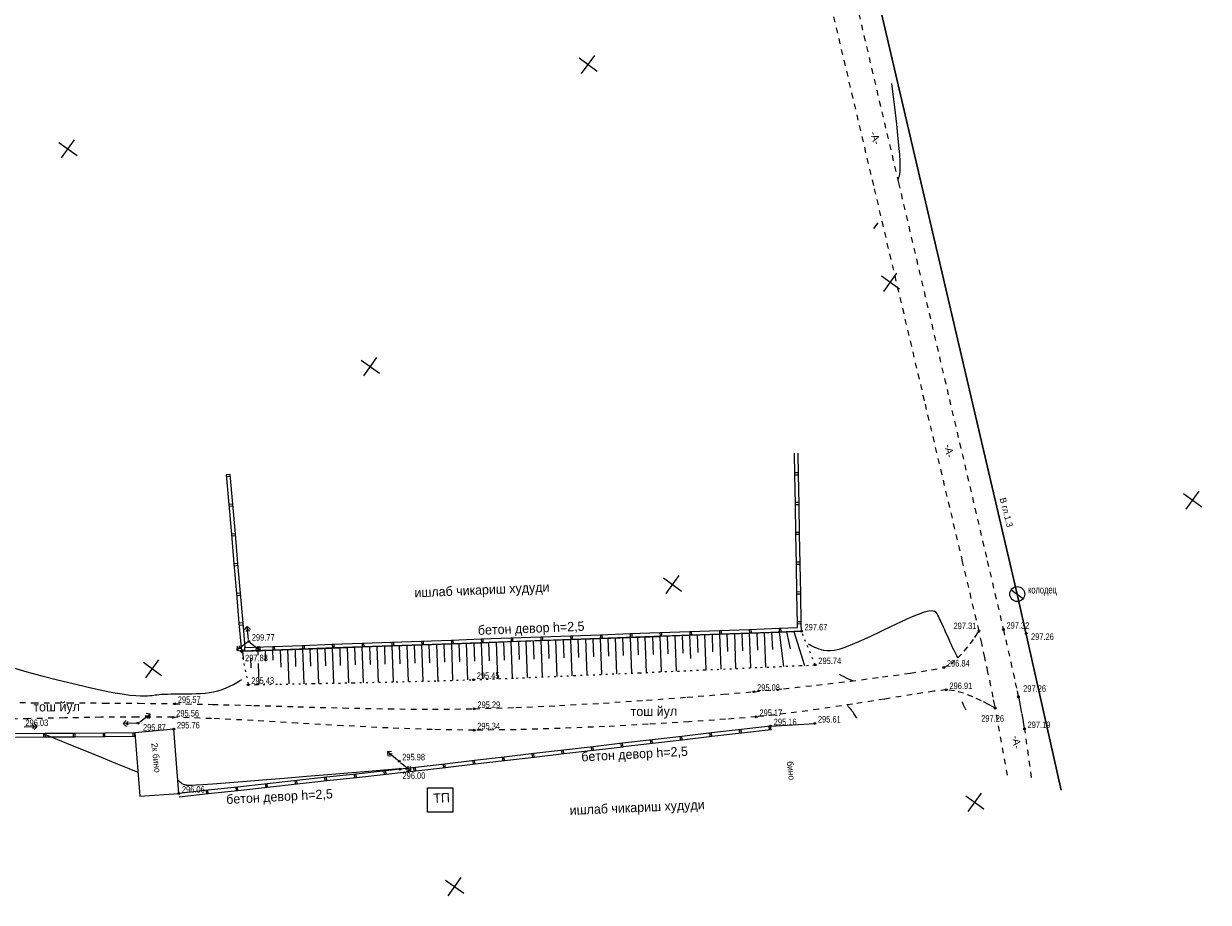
# Model space of a CAD drawing. Extents: x 2931 to 5026, y -2784 to 809.
# Tile 158 of 170: x 3434 to 3752, y 279 to 515. Entities that reach past the tile are written whole.
import ezdxf

# ---------------------------------------------------------------- set-up
doc = ezdxf.new("R2010")
doc.units = 0
doc.header["$MEASUREMENT"] = 0
for name, pattern in [('CONTI', [0]), ('STROT', [1.7, 0.5, -1.2]), ('Д_ТРОТ_ТРУБА', [3, 1.5, -1.5]), ('ДОРОГИ_СТРОЯЩ', [9, 8, -1])]:
    doc.linetypes.add(name, pattern=pattern)
for name, color, linetype in [('(007) Здания', 7, 'Continuous'), ('(014) Водопровод', 5, 'ИК_Водопровод -------в--------'), ('(025) Дорога', 7, 'Continuous'), ('GORIZDEFAULT', 32, 'CONTI'), ('OTKOSDEFAULT', 32, 'CONTI'), ('PI_OTDEFAULT', 172, 'CONTI'), ('PI_TTDEFAULT', 5, 'CONTI'), ('SETKR', 2, 'CONTI'), ('SIT_LDEFAULT', 250, 'CONTI'), ('USLZNDEFAULT', 250, 'CONTI')]:
    doc.layers.add(name, color=color, linetype=linetype)
doc.styles.add('BM-431', font='txt')
doc.styles.add('P-131', font='txt')
doc.styles.add('SHRFT', font='TXT', dxfattribs={"width": 0.75})
doc.linetypes.add('ИК_Водопровод -------в--------', pattern='A,9,-0.6,["В",Standard,S=1.2,R=0,X=0,Y=-0.6],-1.2', length=10.8)

# ---------------------------------------------------------------- blocks, each defined once
blk = doc.blocks.new('BL_333')
at = {"color": 0}
for p, q in [((-3, 0), (3, 0)), ((0, -3), (0, 3))]:
    blk.add_line(p, q, dxfattribs=at)
blk = doc.blocks.new('BL_49')
at = {"color": 0}
blk.add_line((-1, 0), (1, 0), dxfattribs=at)
blk.add_circle((0, 0), 1, dxfattribs=at)
blk = doc.blocks.new('bstrtthtytt434')
at = {"layer": '(007) Здания'}
for p, q in [((3474.56, 325.68), (3464.08, 324.69)), ((3464.08, 324.69), (3465.44, 307.73)), ((3475.9, 308.43), (3474.56, 325.68)), ((3634.74, 326.54), (3646.59, 327.25)), ((3465.44, 307.73), (3475.9, 308.43))]:
    blk.add_line(p, q, dxfattribs=at)
blk.add_lwpolyline([(3542.69, 309.99), (3549.45, 309.99), (3549.45, 303.46), (3542.69, 303.46)], close=True, dxfattribs=at)
at = {"layer": '(025) Дорога', "linetype": 'Д_ТРОТ_ТРУБА'}
for points in [[(3698.3, 313.34), (3694.88, 332.15), (3694.45, 334.26), (3693.83, 337.35), (3693.06, 341.03), (3692.23, 344.96), (3691.4, 348.75), (3690.66, 352.06), (3686.27, 370.65), (3676.06, 413.86), (3662.4, 471.68), (3647.66, 534.09), (3634.2, 591.06), (3624.38, 632.59), (3620.58, 648.66)], [(3627.17, 650.77), (3630.98, 634.56), (3640.81, 592.68), (3654.29, 535.24), (3669.05, 472.38), (3682.7, 414.21), (3692.88, 370.85), (3697.2, 352.44), (3697.83, 349.7), (3698.5, 346.73), (3699.18, 343.72), (3699.82, 340.8), (3700.4, 338.17), (3700.87, 335.97), (3701.22, 334.39), (3701.5, 333.01), (3701.81, 331.43), (3702.12, 329.8), (3702.41, 328.27), (3702.64, 326.99), (3702.8, 326.1), (3704.87, 311.42)], [(3427.22, 332.87), (3436.74, 332.81), (3446.25, 332.77), (3455.77, 332.72), (3465.28, 332.64), (3474.8, 332.54), (3484.93, 332.35), (3496.07, 332.06), (3507.88, 331.72), (3520.03, 331.39), (3532.19, 331.15), (3544.03, 331.05), (3555.2, 331.16), (3566.35, 331.5), (3578.05, 332.03), (3589.89, 332.71), (3601.45, 333.48), (3612.32, 334.28), (3622.06, 335.07), (3630.27, 335.76), (3638.23, 336.54), (3647.08, 337.52), (3656.14, 338.6), (3664.75, 339.71), (3672.25, 340.75), (3677.95, 341.64), (3681.2, 342.28), (3683.06, 343.18), (3684.93, 344.72), (3686.7, 346.61), (3688.27, 348.57), (3689.52, 350.32), (3690.36, 351.57), (3690.66, 352.06)], [(3695.04, 331.36), (3694.55, 331.64), (3693.23, 332.36), (3691.3, 333.33), (3688.98, 334.39), (3686.5, 335.34), (3684.05, 336.02), (3681.88, 336.24), (3678.51, 335.87), (3672.76, 334.99), (3665.27, 333.78), (3656.69, 332.43), (3647.67, 331.05), (3638.85, 329.87), (3630.89, 329.02), (3622.64, 328.36), (3612.82, 327.67), (3601.86, 327), (3590.19, 326.39), (3578.23, 325.9), (3566.41, 325.56), (3555.16, 325.42), (3543.93, 325.59), (3532.07, 326.02), (3519.88, 326.64), (3507.72, 327.34), (3495.86, 328.02), (3484.65, 328.56), (3474.38, 328.88), (3464.68, 328.96), (3454.99, 328.89), (3445.3, 328.72), (3435.6, 328.51), (3425.91, 328.3)]]:
    blk.add_lwpolyline(points, dxfattribs=at)
at = {"color": 5, "linetype": 'ИК_Водопровод -------в--------', "lineweight": 30}
blk.add_lwpolyline([(3595.43, 750.23), (3626.78, 669.33), (3633.78, 649.25), (3700.92, 361.96), (3712.75, 309.29)], dxfattribs=at)
at = {"layer": 'GORIZDEFAULT', "color": 32}
for points in [[(3668.89, 473.05), (3669.05, 473.49), (3669.16, 473.77), (3669.29, 474.15), (3669.39, 474.69), (3669.47, 475.49), (3669.51, 476.58), (3669.48, 478.06), (3669.37, 479.99), (3669.17, 482.39), (3668.9, 485.16), (3668.57, 488.14), (3668.22, 491.17), (3667.87, 494.1), (3667.55, 496.76), (3667.27, 499.01)], [(3662.45, 460.06), (3663.58, 461.62)], [(3685.06, 344.86), (3685.02, 344.94), (3684.67, 345.43), (3683.87, 347.02), (3683.59, 347.62), (3683.27, 348.32), (3682.92, 349.09), (3682.55, 349.92), (3682.17, 350.75), (3681.8, 351.57), (3681.45, 352.35), (3681.11, 353.06), (3680.82, 353.71), (3680.55, 354.3), (3680.29, 354.84), (3680.06, 355.33), (3679.84, 355.82), (3679.62, 356.27), (3679.41, 356.7), (3679.13, 357.06), (3678.72, 357.33), (3678.09, 357.46), (3677.21, 357.4), (3675.97, 357.09), (3674.33, 356.52), (3672.24, 355.64), (3669.79, 354.52), (3667.11, 353.26), (3664.33, 351.93), (3661.58, 350.62), (3658.97, 349.41), (3656.64, 348.4), (3654.68, 347.64), (3653.07, 347.13), (3651.76, 346.82), (3650.69, 346.7), (3649.8, 346.7), (3649.05, 346.8), (3648.39, 346.98), (3647.74, 347.18), (3647.15, 347.42), (3646.59, 347.65), (3646.09, 347.89), (3645.63, 348.11), (3645.24, 348.32), (3644.93, 348.5)], [(3495.38, 346.83), (3496.5, 346.94), (3497.7, 347.03)], [(3431.51, 342.14), (3435.15, 341.12), (3439.17, 340.06), (3443.38, 338.97), (3447.57, 337.92), (3451.56, 336.98), (3455.15, 336.19), (3458.19, 335.57), (3460.7, 335.15), (3462.74, 334.86), (3464.37, 334.7), (3465.66, 334.63), (3466.69, 334.63), (3467.5, 334.66), (3468.17, 334.71), (3468.72, 334.77), (3469.21, 334.83), (3469.67, 334.89), (3470.14, 334.96), (3470.67, 335.02), (3471.29, 335.06), (3472.03, 335.11), (3472.89, 335.14), (3473.84, 335.17), (3474.88, 335.18), (3475.97, 335.2), (3477.11, 335.2), (3478.26, 335.21), (3479.43, 335.22), (3480.59, 335.24), (3481.77, 335.29), (3482.94, 335.37), (3484.1, 335.5), (3485.24, 335.7), (3486.39, 335.99), (3487.51, 336.36), (3488.6, 336.79), (3489.63, 337.25), (3490.6, 337.73), (3491.46, 338.21), (3492.22, 338.64), (3492.83, 339)], [(3656.77, 338.68), (3656.71, 338.7), (3656.57, 338.76), (3656.37, 338.84), (3656.07, 338.97), (3655.67, 339.15), (3655.13, 339.41), (3654.43, 339.75), (3653.85, 340.05), (3653.19, 340.39)], [(3657.93, 328.65), (3657.79, 328.86), (3657.63, 329.1), (3657.45, 329.37), (3657.25, 329.66), (3657.05, 329.95), (3656.85, 330.23), (3656.65, 330.5), (3656.47, 330.74), (3656.31, 330.96), (3656.15, 331.15), (3656, 331.33), (3655.87, 331.47), (3655.76, 331.61), (3655.66, 331.71), (3655.38, 332.23)], [(3687.15, 330.93), (3687.09, 331.04), (3687.02, 331.17), (3686.95, 331.32), (3686.87, 331.47), (3686.78, 331.64), (3686.71, 331.79), (3686.63, 331.95), (3686.32, 332.69), (3686.25, 332.95), (3686.23, 333.07)], [(3439.39, 324.5), (3440.75, 323.99), (3443.76, 322.77), (3447.29, 321.33), (3451.13, 319.76), (3455.09, 318.15), (3458.94, 316.57), (3462.51, 315.13), (3464.92, 314.16)], [(3475.62, 312.03), (3475.88, 311.81), (3476.13, 311.61), (3476.36, 311.43), (3476.56, 311.28), (3476.76, 311.15), (3476.94, 311.04), (3477.12, 310.95), (3477.31, 310.88), (3477.49, 310.82), (3477.67, 310.78), (3477.84, 310.74), (3478.01, 310.71), (3478.19, 310.68), (3478.39, 310.66), (3478.75, 310.65), (3479.42, 310.67), (3480.56, 310.73), (3482.35, 310.84), (3484.91, 311.03), (3488.45, 311.29), (3493, 311.65), (3498.36, 312.09), (3504.17, 312.56), (3510.14, 313.04), (3515.93, 313.52), (3521.24, 313.96), (3525.74, 314.33), (3535.12, 315.13), (3535.27, 315.23), (3535.41, 315.11), (3535.43, 315.1)]]:
    blk.add_lwpolyline(points, dxfattribs=at)
at = {"layer": 'OTKOSDEFAULT', "color": 32}
for p, q in [((3583.84, 349.87), (3551.85, 348.73)), ((3581.03, 349.77), (3581.38, 340.05)), ((3583.03, 349.84), (3583.19, 344.98)), ((3613.2, 350.92), (3583.84, 349.87)), ((3585.02, 349.91), (3585.37, 340.22)), ((3587.02, 349.98), (3587.19, 345.14)), ((3589.02, 350.06), (3589.37, 340.4)), ((3591.02, 350.12), (3591.19, 345.3)), ((3593.01, 350.2), (3593.36, 340.56)), ((3595.02, 350.27), (3595.19, 345.47)), ((3597.01, 350.34), (3597.36, 340.75)), ((3599.02, 350.41), (3599.18, 345.62)), ((3601.02, 350.49), (3601.36, 340.92)), ((3603.02, 350.56), (3603.18, 345.78)), ((3605.01, 350.63), (3605.35, 341.1)), ((3607.01, 350.7), (3607.18, 345.94)), ((3609.01, 350.78), (3609.35, 341.27)), ((3611.01, 350.84), (3611.18, 346.1)), ((3613, 350.91), (3613.23, 344.67)), ((3634.67, 351.69), (3613.2, 350.92)), ((3615.01, 350.99), (3615.17, 346.26)), ((3617, 351.06), (3617.34, 341.62)), ((3619.01, 351.13), (3619.17, 346.42)), ((3621, 351.21), (3621.34, 341.8)), ((3623.01, 351.27), (3623.17, 346.58)), ((3625, 351.35), (3625.34, 341.98)), ((3627, 351.41), (3627.16, 346.73)), ((3629, 351.49), (3629.33, 342.15)), ((3631, 351.56), (3631.17, 346.9)), ((3632.99, 351.63), (3633.32, 342.33)), ((3642.99, 351.98), (3634.67, 351.69)), ((3634.99, 351.7), (3635.22, 347.06)), ((3636.99, 351.77), (3638.23, 342.56)), ((3639, 351.85), (3640.01, 347.26)), ((3640.99, 351.92), (3643.85, 342.81)), ((3501.02, 346.91), (3492.7, 346.62)), ((3497.09, 346.77), (3497.13, 345.56)), ((3499.08, 346.84), (3499.17, 344.08)), ((3522.49, 347.68), (3501.02, 346.91)), ((3501.09, 346.91), (3501.18, 344.19)), ((3503.09, 346.98), (3503.25, 342.38)), ((3505.08, 347.05), (3505.41, 337.83)), ((3507.09, 347.13), (3507.25, 342.5)), ((3509.08, 347.2), (3509.42, 337.89)), ((3511.08, 347.26), (3511.24, 342.6)), ((3513.08, 347.34), (3513.42, 337.97)), ((3515.08, 347.41), (3515.25, 342.71)), ((3517.08, 347.48), (3517.42, 338.05)), ((3519.08, 347.55), (3519.24, 342.82)), ((3521.07, 347.62), (3521.41, 338.13)), ((3551.85, 348.73), (3522.49, 347.68)), ((3523.07, 347.7), (3523.24, 342.93)), ((3525.07, 347.77), (3525.41, 338.22)), ((3527.06, 347.84), (3527.23, 343.05)), ((3529.07, 347.91), (3529.41, 338.3)), ((3531.07, 347.99), (3531.23, 343.17)), ((3533.07, 348.05), (3533.42, 338.39)), ((3535.06, 348.13), (3535.23, 343.28)), ((3537.07, 348.2), (3537.42, 338.49)), ((3539.06, 348.27), (3539.23, 343.4)), ((3541.06, 348.34), (3541.41, 338.59)), ((3543.05, 348.41), (3543.23, 343.53)), ((3545.06, 348.49), (3545.41, 338.69)), ((3547.05, 348.56), (3547.22, 343.65)), ((3549.06, 348.63), (3549.4, 338.81)), ((3551.05, 348.71), (3551.23, 343.79)), ((3553.05, 348.78), (3553.4, 338.93)), ((3555.05, 348.84), (3555.22, 343.92)), ((3557.04, 348.92), (3557.38, 339.43)), ((3559.04, 348.98), (3559.21, 344.06)), ((3561.04, 349.06), (3561.4, 339.23)), ((3563.04, 349.13), (3563.22, 344.22)), ((3565.04, 349.2), (3565.39, 339.38)), ((3567.04, 349.27), (3567.21, 344.36)), ((3569.04, 349.35), (3569.39, 339.55)), ((3571.04, 349.42), (3571.2, 344.52)), ((3573.04, 349.48), (3573.38, 339.71)), ((3575.03, 349.55), (3575.2, 344.67)), ((3577.03, 349.62), (3577.39, 339.88)), ((3579.03, 349.7), (3579.2, 344.83)), ((3493.11, 346.32), (3493.18, 344.28)), ((3495.14, 344.84), (3495.24, 342.18)), ((3497.21, 343.34), (3497.41, 337.71))]:
    blk.add_line(p, q, dxfattribs=at)
at = {"layer": 'OTKOSDEFAULT', "color": 32, "linetype": 'STROT'}
for p, q in [((3646.71, 342.94), (3642.99, 351.98)), ((3492.7, 346.62), (3494.52, 337.64)), ((3582, 340.08), (3599.57, 340.84)), ((3599.57, 340.84), (3616.97, 341.61)), ((3616.97, 341.61), (3632.06, 342.28)), ((3632.06, 342.28), (3642.68, 342.76)), ((3642.68, 342.76), (3646.71, 342.94)), ((3494.52, 337.64), (3496.82, 337.68)), ((3496.82, 337.68), (3502.99, 337.78)), ((3502.99, 337.78), (3511.99, 337.94)), ((3511.99, 337.94), (3522.75, 338.16)), ((3522.75, 338.16), (3534.21, 338.41)), ((3534.21, 338.41), (3545.32, 338.68)), ((3545.32, 338.68), (3555.01, 338.98)), ((3555.01, 338.98), (3566.44, 339.42)), ((3566.44, 339.42), (3582, 340.08))]:
    blk.add_line(p, q, dxfattribs=at)
at = {"layer": 'PI_TTDEFAULT', "color": 0}
for centre in [(3642.99, 351.98), (3690.66, 352.06), (3697.2, 352.44), (3703.36, 351.41), (3492.7, 346.62), (3494.66, 349.24), (3646.71, 342.94), (3681.2, 342.28), (3494.52, 337.64), (3555.01, 338.98), (3630.27, 335.76), (3681.88, 336.24), (3701.22, 334.39), (3474.8, 332.54), (3555.2, 331.16), (3695.04, 331.36), (3465.01, 327.34), (3474.38, 328.88), (3630.89, 329.02), (3646.59, 327.25), (3474.56, 325.68), (3555.16, 325.42), (3634.74, 326.54), (3702.86, 325.78), (3535.02, 317.11), (3535.32, 314.95), (3475.9, 308.43)]:
    blk.add_circle(centre, 0.25, dxfattribs=at)
for p in [(3642.99, 351.98), (3690.66, 352.06), (3697.2, 352.44), (3492.7, 346.62), (3494.66, 349.24), (3646.71, 342.94), (3681.2, 342.28), (3494.52, 337.64), (3555.01, 338.98), (3630.27, 335.76), (3681.88, 336.24), (3701.22, 334.39), (3474.8, 332.54), (3555.2, 331.16), (3695.04, 331.36), (3474.38, 328.88), (3630.89, 329.02), (3465.01, 327.34), (3474.56, 325.68), (3555.16, 325.42), (3634.74, 326.54), (3646.59, 327.25), (3702.86, 325.78), (3535.02, 317.11), (3535.32, 314.95), (3475.9, 308.43)]:
    blk.add_point(p, dxfattribs=at)
at = {"layer": 'SIT_LDEFAULT', "color": 250}
for p, q in [((3641.22, 394.01), (3641.11, 399.81)), ((3642.22, 394.02), (3642.12, 399.83)), ((3642.22, 394.52), (3641.22, 394.51)), ((3489.64, 394.08), (3488.64, 394)), ((3488.64, 394), (3489.32, 386.03)), ((3488.68, 393.5), (3489.68, 393.59)), ((3489.64, 394.08), (3490.32, 386.12)), ((3641.22, 394.01), (3642.22, 394.02)), ((3641.37, 386.01), (3641.22, 394.01)), ((3642.37, 386.03), (3642.23, 394.03)), ((3490.32, 386.11), (3489.32, 386.03)), ((3489.32, 386.03), (3490.01, 378.05)), ((3489.37, 385.53), (3490.36, 385.62)), ((3490.32, 386.11), (3491, 378.15)), ((3642.36, 386.53), (3641.36, 386.51)), ((3641.37, 386.01), (3642.37, 386.03)), ((3641.52, 378.01), (3641.37, 386)), ((3642.52, 378.03), (3642.37, 386.03)), ((3642.51, 378.53), (3641.51, 378.51)), ((3491.01, 378.14), (3490.01, 378.06)), ((3490.01, 378.06), (3490.69, 370.09)), ((3490.06, 377.56), (3491.05, 377.65)), ((3491.01, 378.14), (3491.69, 370.18)), ((3641.52, 378.01), (3642.52, 378.03)), ((3641.67, 370.02), (3641.52, 378.01)), ((3642.67, 370.03), (3642.52, 378.03)), ((3491.68, 370.17), (3490.69, 370.09)), ((3490.69, 370.09), (3491.37, 362.12)), ((3490.73, 369.59), (3491.73, 369.69)), ((3491.68, 370.17), (3492.36, 362.21)), ((3642.66, 370.53), (3641.66, 370.52)), ((3641.81, 362.01), (3641.66, 370.01)), ((3641.67, 370.02), (3642.67, 370.03)), ((3642.81, 362.03), (3642.67, 370.03)), ((3642.8, 362.53), (3641.8, 362.51)), ((3492.37, 362.2), (3491.37, 362.12)), ((3491.37, 362.12), (3492.05, 354.14)), ((3491.41, 361.62), (3492.41, 361.71)), ((3492.37, 362.2), (3493.05, 354.24)), ((3641.94, 354.02), (3641.8, 362.01)), ((3641.81, 362.01), (3642.81, 362.03)), ((3642.94, 354.03), (3642.8, 362.03)), ((3493.06, 354.23), (3492.06, 354.15)), ((3492.06, 354.15), (3492.7, 346.62)), ((3492.1, 353.65), (3493.1, 353.74)), ((3493.06, 354.23), (3493.62, 347.66)), ((3493.56, 352.35), (3494.28, 353.22)), ((3494.61, 349.74), (3494.28, 353.22)), ((3494.28, 353.22), (3495.16, 352.5)), ((3637.01, 352.78), (3641.96, 352.95)), ((3642.94, 354.53), (3641.94, 354.52)), ((3641.94, 354.02), (3642.94, 354.03)), ((3641.96, 352.95), (3641.94, 354.02)), ((3642.99, 351.98), (3642.95, 354.04)), ((3494.36, 352.42), (3493.91, 351.88)), ((3494.9, 351.98), (3494.36, 352.42)), ((3549.07, 349.63), (3557.06, 349.91)), ((3557.06, 349.91), (3565.06, 350.2)), ((3557.06, 349.91), (3557.1, 348.91)), ((3557.6, 348.93), (3557.57, 349.93)), ((3565.06, 350.2), (3573.05, 350.49)), ((3565.06, 350.2), (3565.09, 349.2)), ((3565.59, 349.22), (3565.56, 350.22)), ((3573.05, 350.49), (3581.05, 350.77)), ((3573.05, 350.49), (3573.09, 349.48)), ((3573.09, 349.48), (3581.08, 349.77)), ((3573.59, 349.5), (3573.56, 350.5)), ((3581.05, 350.77), (3589.04, 351.06)), ((3581.05, 350.77), (3581.08, 349.77)), ((3581.08, 349.77), (3589.08, 350.05)), ((3581.58, 349.79), (3581.55, 350.79)), ((3589.04, 351.06), (3597.04, 351.34)), ((3589.04, 351.06), (3589.08, 350.05)), ((3589.08, 350.05), (3597.07, 350.34)), ((3589.58, 350.07), (3589.55, 351.07)), ((3597.04, 351.34), (3605.03, 351.63)), ((3597.04, 351.34), (3597.07, 350.34)), ((3597.07, 350.34), (3605.07, 350.62)), ((3597.57, 350.36), (3597.54, 351.36)), ((3605.04, 351.64), (3613.03, 351.92)), ((3605.04, 351.64), (3605.07, 350.63)), ((3605.07, 350.63), (3613.07, 350.92)), ((3605.57, 350.65), (3605.54, 351.65)), ((3613.03, 351.92), (3621.03, 352.21)), ((3613.03, 351.92), (3613.07, 350.92)), ((3613.07, 350.92), (3621.06, 351.2)), ((3613.57, 350.94), (3613.54, 351.94)), ((3621.03, 352.21), (3629.02, 352.49)), ((3621.03, 352.21), (3621.06, 351.2)), ((3621.06, 351.2), (3629.06, 351.49)), ((3621.56, 351.22), (3621.53, 352.22)), ((3629.02, 352.49), (3637.01, 352.78)), ((3629.02, 352.49), (3629.06, 351.49)), ((3629.06, 351.49), (3637.05, 351.77)), ((3629.56, 351.51), (3629.53, 352.51)), ((3637.01, 352.78), (3637.05, 351.77)), ((3637.05, 351.77), (3642.99, 351.98)), ((3637.55, 351.8), (3637.52, 352.79)), ((3494.25, 348.94), (3491.44, 346.87)), ((3491.6, 347.98), (3491.44, 346.87)), ((3491.44, 346.87), (3492.56, 346.69)), ((3492.09, 347.33), (3492.19, 348.04)), ((3492.78, 347.23), (3492.09, 347.33)), ((3492.7, 346.62), (3493.14, 346.63)), ((3493.13, 347.1), (3493.14, 346.63)), ((3493.14, 346.63), (3501.14, 346.91)), ((3493.64, 346.65), (3493.61, 347.65)), ((3493.62, 347.66), (3501.1, 347.92)), ((3495.05, 348.93), (3497.79, 346.74)), ((3497.16, 347.24), (3496.46, 347.16)), ((3496.66, 346.62), (3497.79, 346.74)), ((3497.08, 347.95), (3497.16, 347.24)), ((3497.79, 346.74), (3497.66, 347.87)), ((3501.1, 347.92), (3509.1, 348.2)), ((3501.1, 347.92), (3501.14, 346.91)), ((3501.14, 346.91), (3509.13, 347.2)), ((3501.64, 346.94), (3501.61, 347.93)), ((3509.1, 348.2), (3517.09, 348.49)), ((3509.1, 348.2), (3509.13, 347.2)), ((3509.13, 347.2), (3517.13, 347.48)), ((3509.63, 347.22), (3509.6, 348.22)), ((3517.09, 348.49), (3525.08, 348.77)), ((3517.09, 348.49), (3517.13, 347.48)), ((3517.13, 347.48), (3525.12, 347.77)), ((3517.62, 347.51), (3517.6, 348.5)), ((3525.08, 348.77), (3533.08, 349.06)), ((3525.08, 348.77), (3525.12, 347.77)), ((3525.12, 347.77), (3533.12, 348.06)), ((3525.62, 347.79), (3525.59, 348.79)), ((3533.08, 349.06), (3541.07, 349.34)), ((3533.08, 349.06), (3533.12, 348.06)), ((3533.12, 348.06), (3541.11, 348.34)), ((3533.61, 348.08), (3533.58, 349.07)), ((3541.07, 349.34), (3549.07, 349.63)), ((3541.07, 349.34), (3541.11, 348.34)), ((3541.11, 348.34), (3549.11, 348.63)), ((3541.61, 348.36), (3541.58, 349.36)), ((3549.07, 349.63), (3549.11, 348.63)), ((3549.11, 348.63), (3557.1, 348.91)), ((3549.6, 348.65), (3549.57, 349.65)), ((3557.1, 348.91), (3565.09, 349.2)), ((3565.09, 349.2), (3573.09, 349.48)), ((3461.79, 328.04), (3461.01, 327.21)), ((3461.81, 327.24), (3462.3, 327.75)), ((3465.42, 327.64), (3468.23, 329.71)), ((3466.89, 329.35), (3467.58, 329.24)), ((3468.23, 329.71), (3467.11, 329.88)), ((3467.58, 329.24), (3467.48, 328.54)), ((3468.06, 328.6), (3468.23, 329.71)), ((3440.08, 324.53), (3432.08, 324.47)), ((3434.4, 326.34), (3437.91, 326.45)), ((3436.58, 326.91), (3437.1, 326.42)), ((3437.1, 326.42), (3436.62, 325.91)), ((3437.91, 326.45), (3437.07, 327.23)), ((3437.13, 325.62), (3437.91, 326.45)), ((3439.58, 324.52), (3439.59, 323.53)), ((3448.07, 324.58), (3440.07, 324.52)), ((3440.09, 323.53), (3440.08, 324.53)), ((3447.58, 324.57), (3447.58, 323.58)), ((3456.08, 324.63), (3448.07, 324.58)), ((3448.08, 323.58), (3448.07, 324.58)), ((3455.58, 324.63), (3455.58, 323.63)), ((3464.08, 324.69), (3456.08, 324.63)), ((3456.08, 323.64), (3456.08, 324.63)), ((3464.52, 327.32), (3461.01, 327.21)), ((3461.01, 327.21), (3461.84, 326.43)), ((3462.34, 326.75), (3461.81, 327.24)), ((3463.58, 324.68), (3463.59, 323.69)), ((3464.09, 323.7), (3464.08, 324.69)), ((3618.85, 324.69), (3610.9, 323.76)), ((3618.35, 324.63), (3618.47, 323.64)), ((3618.96, 323.69), (3618.85, 324.69)), ((3626.8, 325.61), (3618.86, 324.69)), ((3626.91, 324.62), (3618.96, 323.69)), ((3626.3, 325.56), (3626.42, 324.57)), ((3634.74, 326.54), (3626.8, 325.61)), ((3626.91, 324.62), (3626.8, 325.61)), ((3634.86, 325.55), (3626.9, 324.62)), ((3634.24, 326.49), (3634.36, 325.5)), ((3634.86, 325.55), (3634.74, 326.54)), ((3440.09, 323.53), (3432.08, 323.48)), ((3448.08, 323.58), (3440.08, 323.53)), ((3456.08, 323.64), (3448.08, 323.58)), ((3464.09, 323.7), (3456.08, 323.64)), ((3595.01, 321.91), (3587.07, 320.98)), ((3594.51, 321.85), (3594.63, 320.86)), ((3602.95, 322.84), (3595.01, 321.91)), ((3595.13, 320.91), (3595.01, 321.91)), ((3603.07, 321.84), (3595.12, 320.92)), ((3602.45, 322.78), (3602.58, 321.79)), ((3603.07, 321.84), (3602.95, 322.84)), ((3610.9, 323.76), (3602.96, 322.83)), ((3611.02, 322.76), (3603.07, 321.84)), ((3610.4, 323.71), (3610.53, 322.72)), ((3611.02, 322.76), (3610.9, 323.76)), ((3618.96, 323.69), (3611.01, 322.77)), ((3533.01, 319.72), (3531.89, 319.6)), ((3534.63, 317.42), (3531.89, 319.6)), ((3531.89, 319.6), (3532.02, 318.47)), ((3532.51, 319.1), (3533.21, 319.18)), ((3532.59, 318.4), (3532.51, 319.1)), ((3563.23, 318.2), (3555.29, 317.27)), ((3562.73, 318.15), (3562.85, 317.16)), ((3571.17, 319.13), (3563.23, 318.2)), ((3563.35, 317.2), (3563.23, 318.2)), ((3571.29, 318.13), (3563.34, 317.21)), ((3570.67, 319.07), (3570.8, 318.08)), ((3579.12, 320.06), (3571.17, 319.13)), ((3571.29, 318.13), (3571.17, 319.13)), ((3579.23, 319.06), (3571.28, 318.14)), ((3578.62, 320), (3578.74, 319.01)), ((3587.07, 320.98), (3579.12, 320.05)), ((3579.23, 319.06), (3579.12, 320.06)), ((3587.18, 319.98), (3579.23, 319.06)), ((3586.57, 320.93), (3586.69, 319.94)), ((3587.18, 319.98), (3587.07, 320.98)), ((3595.13, 320.91), (3587.17, 319.99)), ((3535.32, 314.95), (3531.44, 314.53)), ((3539.39, 315.43), (3535.32, 314.95)), ((3535.4, 316.79), (3538.12, 314.58)), ((3536.79, 315.01), (3537.5, 315.08)), ((3537.5, 315.08), (3537.43, 315.78)), ((3538, 315.7), (3538.12, 314.58)), ((3538.89, 315.37), (3539.01, 314.38)), ((3547.34, 316.35), (3539.39, 315.42)), ((3539.5, 314.43), (3539.39, 315.43)), ((3547.45, 315.35), (3539.5, 314.43)), ((3546.84, 316.29), (3546.96, 315.3)), ((3555.28, 317.28), (3547.34, 316.35)), ((3547.45, 315.35), (3547.34, 316.35)), ((3555.4, 316.28), (3547.44, 315.36)), ((3554.78, 317.22), (3554.9, 316.23)), ((3555.4, 316.28), (3555.28, 317.28)), ((3563.35, 317.2), (3555.4, 316.28)), ((3507.58, 311.91), (3499.63, 311.04)), ((3507.08, 311.85), (3507.19, 310.86)), ((3515.54, 312.78), (3507.58, 311.91)), ((3507.69, 310.92), (3507.58, 311.91)), ((3515.64, 311.79), (3507.69, 310.92)), ((3515.04, 312.72), (3515.14, 311.73)), ((3523.49, 313.65), (3515.54, 312.78)), ((3515.64, 311.79), (3515.54, 312.78)), ((3523.59, 312.66), (3515.64, 311.79)), ((3522.99, 313.6), (3523.1, 312.6)), ((3531.44, 314.53), (3523.49, 313.65)), ((3523.59, 312.66), (3523.49, 313.65)), ((3531.55, 313.54), (3523.59, 312.66)), ((3530.94, 314.47), (3531.05, 313.48)), ((3531.55, 313.54), (3531.44, 314.53)), ((3535.43, 313.96), (3531.55, 313.54)), ((3539.5, 314.43), (3535.42, 313.96)), ((3538.12, 314.58), (3536.99, 314.46)), ((3483.72, 309.3), (3475.9, 308.44)), ((3483.22, 309.24), (3483.33, 308.25)), ((3491.67, 310.17), (3483.72, 309.3)), ((3483.83, 308.3), (3483.72, 309.3)), ((3491.78, 309.18), (3483.83, 308.3)), ((3491.17, 310.11), (3491.28, 309.12)), ((3491.78, 309.18), (3491.67, 310.17)), ((3499.63, 311.04), (3491.68, 310.16)), ((3499.74, 310.04), (3491.79, 309.17)), ((3499.13, 310.98), (3499.24, 309.99)), ((3499.74, 310.04), (3499.63, 311.04)), ((3507.69, 310.92), (3499.74, 310.04)), ((3483.83, 308.3), (3476.01, 307.45))]:
    blk.add_line(p, q, dxfattribs=at)
at = {"layer": 'SETKR', "color": 92, "rotation": 324.2135499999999}
for p in [(3585.77, 504.13), (3446.18, 481.48), (3666.89, 445.65), (3527.3, 423.01), (3748.01, 387.17), (3608.42, 364.53), (3468.82, 341.89), (3689.54, 306.05), (3549.94, 283.41)]:
    blk.add_blockref('BL_333', p, dxfattribs=at)
at = {"layer": 'USLZNDEFAULT', "color": 5, "xscale": 2, "yscale": 2, "zscale": 2, "rotation": 324}
blk.add_blockref('BL_49', (3700.92, 361.96), dxfattribs=at)
at = {"layer": '(007) Здания', "style": 'P-131'}
for s, height, rotation, p in [('ишлаб чикариш худуди', 2.5, 2.4516, (3539.2, 361.09, -416.96)), ('бетон девор h=2,5', 2.5, 2.2444, (3556.21, 351.01)), ('тош йул', 2.5, 0.6149, (3436.88, 330.43)), ('тош йул', 2.5, 0.6149, (3597.17, 329.19)), ('2к бино', 1.7, 276.3467, (3468.53, 321.89)), ('бетон девор h=2,5', 2.5, 3.112, (3583.99, 317.02)), ('бино', 1.7, 276.3467, (3639.06, 317.01)), ('бетон девор h=2,5', 2.5, 3.112, (3488.69, 305.6)), ('ТП', 2.5, 2.4516, (3544.26, 305.91, -416.96)), ('ишлаб чикариш худуди', 2.5, 2.4516, (3580.85, 302.69))]:
    blk.add_text(s, height=height, rotation=rotation, dxfattribs=at).set_placement(p)
at = {"layer": '(014) Водопровод', "color": 0, "linetype": 'Continuous', "style": 'BM-431'}
blk.add_text('В гл.1.3', height=1.7, rotation=284.179, dxfattribs=at).set_placement((3696.18, 387.61, 0.5))
at = {"layer": '(025) Дорога', "linetype": 'ДОРОГИ_СТРОЯЩ', "style": 'BM-431'}
for rotation, p in [(288.8847, (3661.32, 485.82)), (278.7755, (3681.41, 402.01)), (278.1438, (3699.54, 323.87))]:
    blk.add_text('-А-', height=2, rotation=rotation, dxfattribs=at).set_placement(p)
at = {"layer": 'PI_OTDEFAULT', "color": 5, "style": 'SHRFT', "width": 0.75}
blk.add_text('колодец', height=2, dxfattribs=at).set_placement((3703.84, 362.13))
at = {"layer": 'PI_OTDEFAULT', "color": 0, "style": 'SHRFT', "width": 0.75}
for s, p in [('297.67', (3643.83, 352.21)), ('297.31', (3683.83, 352.56)), ('297.32', (3698.04, 352.66)), ('299.77', (3495.5, 349.46)), ('297.26', (3704.62, 349.66)), ('297.88', (3493.68, 343.95)), ('295.74', (3647.54, 343.17)), ('296.84', (3682.04, 342.5)), ('295.45', (3555.85, 339.2)), ('295.43', (3495.36, 337.86)), ('295.08', (3631.11, 335.99)), ('296.91', (3682.72, 336.46)), ('297.26', (3702.52, 335.73)), ('295.57', (3475.64, 332.76)), ('295.56', (3475.22, 329.1)), ('295.29', (3556.04, 331.38)), ('295.17', (3631.73, 329.24)), ('296.03', (3434.74, 326.54)), ('295.76', (3475.4, 325.9)), ('295.16', (3635.58, 326.77)), ('295.61', (3647.43, 327.48)), ('297.26', (3691.25, 327.7)), ('297.19', (3703.7, 326)), ('295.87', (3466.29, 325.31)), ('295.34', (3556, 325.65)), ('295.98', (3535.86, 317.33)), ('296.00', (3535.94, 312.35)), ('296.06', (3476.74, 308.65))]:
    blk.add_text(s, height=1.75, dxfattribs=at).set_placement(p)

msp = doc.modelspace()

# ---------------------------------------------------------------- block references
at = {"linetype": 'ByBlock'}
msp.add_blockref('bstrtthtytt434', (0, 0), dxfattribs=at)

doc.saveas('drawing.dxf')
